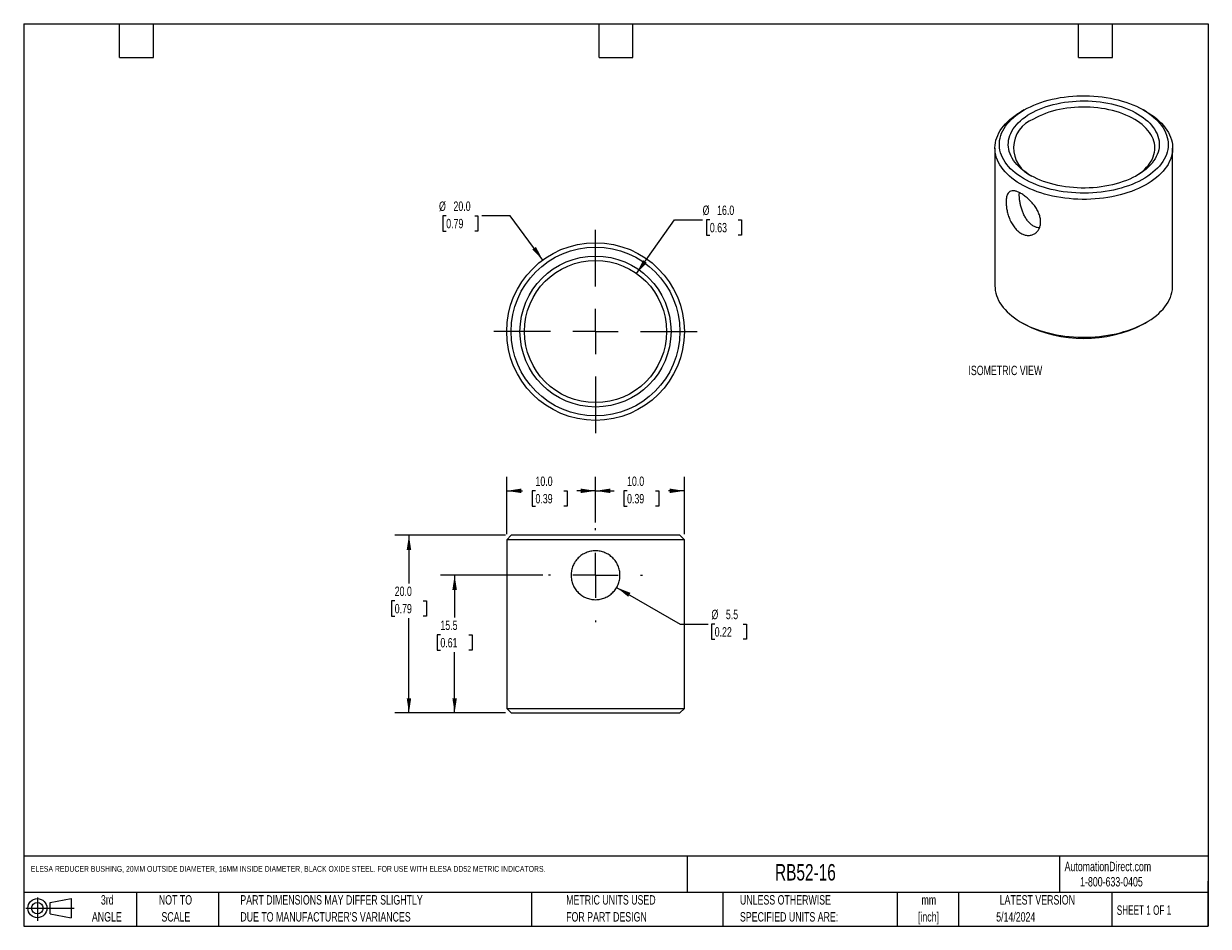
# Model space of a CAD drawing. Header units: millimetres. Extents: x 6 to 273, y 6 to 210.
import ezdxf

# ---------------------------------------------------------------- set-up
doc = ezdxf.new("R2010")
doc.units = ezdxf.units.MM
doc.linetypes.add('CENTERX2', pattern=[20.32, 12.7, -2.54, 2.54, -2.54])
doc.layers.add('CENTER', color=40, linetype='CENTERX2')
doc.layers.add('DIMENSIONS', color=140, linetype='Continuous', lineweight=25)
doc.layers.add('TEXT', color=140, linetype='Continuous', lineweight=25)
doc.styles.add('SLDTEXTSTYLE0', font='TXT', dxfattribs={"width": 0.7})
doc.styles.add('SLDTEXTSTYLE1', font='TXT', dxfattribs={"width": 0.65})
doc.dimstyles.new('SLDDIMSTYLE0', dxfattribs={"dimtxt": 2.158008, "dimasz": 3.302, "dimexe": 0, "dimexo": 0.0625, "dimgap": 0.539502, "dimtad": 0, "dimtih": 1, "dimtoh": 1, "dimlfac": 0.5, "dimrnd": 1e-09, "dimzin": 12, "dimdsep": 46, "dimtxsty": 'SLDTEXTSTYLE0', "dimsah": 1, "dimcen": 0, "dimadec": 0, "dimazin": 3, "dimtfac": 1, "dimtofl": 0, "dimtmove": 0, "dimatfit": 3, "dimfxl": 0, "dimfrac": 2, "dimtolj": 1, "dimtzin": 12, "dimarcsym": 0})
doc.dimstyles.new('SLDDIMSTYLE1', dxfattribs={"dimtxt": 2.158008, "dimasz": 3.302, "dimexe": 0, "dimexo": 0.0625, "dimgap": 0.539502, "dimtad": 0, "dimtih": 1, "dimtoh": 1, "dimlfac": 0.5, "dimrnd": 1e-09, "dimzin": 4, "dimdsep": 46, "dimtxsty": 'SLDTEXTSTYLE0', "dimsah": 1, "dimcen": 0.09, "dimadec": 0, "dimazin": 1, "dimtfac": 1, "dimtofl": 0, "dimtmove": 0, "dimatfit": 3, "dimfxl": 0, "dimfrac": 2, "dimtolj": 1, "dimtzin": 12, "dimarcsym": 0})
doc.dimstyles.new('SLDDIMSTYLE2', dxfattribs={"dimtxt": 2.158008, "dimasz": 3.302, "dimexe": 0, "dimexo": 0.0625, "dimgap": 0.539502, "dimtad": 0, "dimtih": 1, "dimtoh": 1, "dimlfac": 0.5, "dimrnd": 1e-09, "dimzin": 12, "dimdsep": 46, "dimtxsty": 'SLDTEXTSTYLE0', "dimsah": 1, "dimcen": 0.09, "dimadec": 0, "dimazin": 3, "dimtfac": 1, "dimtofl": 0, "dimtmove": 0, "dimatfit": 3, "dimfxl": 0, "dimfrac": 2, "dimtolj": 1, "dimtzin": 12, "dimarcsym": 0})
doc.dimstyles.new('SLDDIMSTYLE3', dxfattribs={"dimtxt": 2.158008, "dimasz": 3.302, "dimexe": 0, "dimexo": 0.0625, "dimgap": 0.539502, "dimtad": 0, "dimtih": 1, "dimtoh": 1, "dimlfac": 0.5, "dimrnd": 1e-09, "dimzin": 4, "dimdsep": 46, "dimtxsty": 'SLDTEXTSTYLE0', "dimsah": 1, "dimcen": 0, "dimadec": 0, "dimazin": 1, "dimtfac": 1, "dimtofl": 0, "dimtmove": 0, "dimatfit": 3, "dimfxl": 0, "dimfrac": 2, "dimtolj": 1, "dimtzin": 12, "dimarcsym": 0})

# ---------------------------------------------------------------- blocks, each defined once
blk = doc.blocks.new('Block11')
at = {"color": 7, "linetype": 'Continuous', "lineweight": 18}
for p, q in [((0, 2.88), (10.87, 2.88)), ((2.59, 5.31), (2.59, 0)), ((5.48, 4.17), (10.18, 5.03)), ((5.48, 1.6), (5.48, 4.17)), ((10.18, 5.03), (10.18, 0.73)), ((5.48, 1.6), (10.18, 0.73))]:
    blk.add_line(p, q, dxfattribs=at)
for radius in [2.15, 1.29]:
    blk.add_circle((2.59, 2.88), radius, dxfattribs=at)
blk = doc.blocks.new('Block12')
at = {"color": 7, "linetype": 'Continuous'}
blk.add_blockref('Block11', (0, 0), dxfattribs=at)
blk = doc.blocks.new('_D')
at = {"layer": 'DIMENSIONS'}
for p, q in [((139.85, 82.63), (154.12, 74.4)), ((154.12, 74.4), (160.47, 74.4)), ((161.92, 74.4), (161.19, 74.4)), ((161.19, 74.4), (161.19, 70.97)), ((168.33, 74.4), (169.05, 74.4)), ((169.05, 74.4), (169.05, 70.97)), ((161.19, 70.97), (161.92, 70.97)), ((169.05, 70.97), (168.33, 70.97))]:
    blk.add_line(p, q, dxfattribs=at)
blk.add_solid([(139.85, 82.63), (142.45, 80.54), (142.96, 81.42)], dxfattribs=at)
at = {"layer": 'DIMENSIONS', "char_height": 2.117, "attachment_point": 1, "style": 'SLDTEXTSTYLE0'}
for s, insert in [('%%c', (161.19, 77.61)), ('5.5', (164.44, 77.61)), ('0.22', (161.92, 73.69))]:
    blk.add_mtext(s, dxfattribs=dict(at, insert=insert))
blk = doc.blocks.new('_D_1')
at = {"layer": 'DIMENSIONS'}
for p, q in [((135.09, 97.23), (135.09, 107.56)), ((155.09, 94.65), (155.09, 107.56)), ((135.09, 104.38), (139.27, 104.38)), ((142.19, 104.38), (141.47, 104.38)), ((141.47, 104.38), (141.47, 100.95)), ((148.61, 104.38), (149.33, 104.38)), ((149.33, 104.38), (149.33, 100.95)), ((155.09, 104.38), (151.53, 104.38)), ((141.47, 100.95), (142.19, 100.95)), ((149.33, 100.95), (148.61, 100.95))]:
    blk.add_line(p, q, dxfattribs=at)
for points in [[(135.09, 104.38), (138.39, 103.88), (138.39, 104.89)], [(155.09, 104.38), (151.78, 104.89), (151.78, 103.88)]]:
    blk.add_solid(points, dxfattribs=at)
at = {"layer": 'DIMENSIONS', "char_height": 2.117, "attachment_point": 1, "style": 'SLDTEXTSTYLE0'}
for s, insert in [('10.0', (142.19, 107.6)), ('0.39', (142.19, 103.68))]:
    blk.add_mtext(s, dxfattribs=dict(at, insert=insert))
blk = doc.blocks.new('_D_2')
at = {"layer": 'DIMENSIONS'}
for p, q in [((115.09, 94.65), (115.09, 107.56)), ((135.09, 97.23), (135.09, 107.56)), ((115.09, 104.38), (118.65, 104.38)), ((121.57, 104.38), (120.84, 104.38)), ((120.84, 104.38), (120.84, 100.95)), ((127.98, 104.38), (128.71, 104.38)), ((128.71, 104.38), (128.71, 100.95)), ((135.09, 104.38), (130.91, 104.38)), ((120.84, 100.95), (121.57, 100.95)), ((128.71, 100.95), (127.98, 100.95))]:
    blk.add_line(p, q, dxfattribs=at)
for points in [[(115.09, 104.38), (118.39, 103.88), (118.39, 104.89)], [(135.09, 104.38), (131.78, 104.89), (131.78, 103.88)]]:
    blk.add_solid(points, dxfattribs=at)
at = {"layer": 'DIMENSIONS', "char_height": 2.117, "attachment_point": 1, "style": 'SLDTEXTSTYLE0'}
for s, insert in [('10.0', (121.57, 107.6)), ('0.39', (121.57, 103.68))]:
    blk.add_mtext(s, dxfattribs=dict(at, insert=insert))
blk = doc.blocks.new('_D_3')
at = {"layer": 'DIMENSIONS'}
for p, q in [((123.24, 85.38), (100.2, 85.38)), ((103.37, 85.38), (103.37, 75.87)), ((100.16, 71.96), (99.44, 71.96)), ((99.44, 71.96), (99.44, 68.53)), ((106.58, 71.96), (107.3, 71.96)), ((107.3, 71.96), (107.3, 68.53)), ((99.44, 68.53), (100.16, 68.53)), ((103.37, 54.38), (103.37, 68.05)), ((107.3, 68.53), (106.58, 68.53)), ((114.82, 54.38), (100.2, 54.38))]:
    blk.add_line(p, q, dxfattribs=at)
for points in [[(103.37, 85.38), (102.86, 82.08), (103.88, 82.08)], [(103.37, 54.38), (103.88, 57.69), (102.86, 57.69)]]:
    blk.add_solid(points, dxfattribs=at)
at = {"layer": 'DIMENSIONS', "char_height": 2.117, "attachment_point": 1, "style": 'SLDTEXTSTYLE0'}
for s, insert in [('15.5', (100.16, 75.17)), ('0.61', (100.16, 71.26))]:
    blk.add_mtext(s, dxfattribs=dict(at, insert=insert))
blk = doc.blocks.new('_D_4')
at = {"layer": 'DIMENSIONS'}
for p, q in [((114.82, 94.38), (89.91, 94.38)), ((93.09, 94.38), (93.09, 83.54)), ((89.88, 79.62), (89.15, 79.62)), ((89.15, 79.62), (89.15, 76.19)), ((96.29, 79.62), (97.02, 79.62)), ((97.02, 79.62), (97.02, 76.19)), ((89.15, 76.19), (89.88, 76.19)), ((93.09, 54.38), (93.09, 75.71)), ((97.02, 76.19), (96.29, 76.19)), ((114.82, 54.38), (89.91, 54.38))]:
    blk.add_line(p, q, dxfattribs=at)
for points in [[(93.09, 94.38), (92.58, 91.08), (93.59, 91.08)], [(93.09, 54.38), (93.59, 57.69), (92.58, 57.69)]]:
    blk.add_solid(points, dxfattribs=at)
at = {"layer": 'DIMENSIONS', "char_height": 2.117, "attachment_point": 1, "style": 'SLDTEXTSTYLE0'}
for s, insert in [('20.0', (89.88, 82.83)), ('0.79', (89.88, 78.92))]:
    blk.add_mtext(s, dxfattribs=dict(at, insert=insert))
blk = doc.blocks.new('SW_CENTERMARKSYMBOL_0')
at = {"layer": 'CENTER', "color": 0}
for p, q in [((0, 10.16), (0, 10.58)), ((0, 0), (0, 5.08)), ((-10.16, 0), (-10.58, 0)), ((0, 0), (-5.08, 0)), ((0, 0), (0, -5.08)), ((0, 0), (5.08, 0)), ((10.16, 0), (10.58, 0)), ((0, -10.16), (0, -10.58))]:
    blk.add_line(p, q, dxfattribs=at)
blk = doc.blocks.new('_D_5')
at = {"layer": 'DIMENSIONS'}
for p, q in [((101.48, 166.31), (100.75, 166.31)), ((100.75, 166.31), (100.75, 162.88)), ((107.89, 166.31), (108.62, 166.31)), ((108.62, 166.31), (108.62, 162.88)), ((115.87, 166.31), (109.52, 166.31)), ((123.22, 156.35), (115.87, 166.31)), ((100.75, 162.88), (101.48, 162.88)), ((108.62, 162.88), (107.89, 162.88))]:
    blk.add_line(p, q, dxfattribs=at)
blk.add_solid([(123.22, 156.35), (121.67, 159.31), (120.85, 158.7)], dxfattribs=at)
at = {"layer": 'DIMENSIONS', "char_height": 2.117, "attachment_point": 1, "style": 'SLDTEXTSTYLE0'}
for s, insert in [('%%c', (99.85, 169.52)), ('20.0', (103.11, 169.52)), ('0.79', (101.48, 165.61))]:
    blk.add_mtext(s, dxfattribs=dict(at, insert=insert))
blk = doc.blocks.new('_D_6')
at = {"layer": 'DIMENSIONS'}
for p, q in [((144.32, 153.32), (152.85, 165.4)), ((152.85, 165.4), (159.2, 165.4)), ((160.83, 165.4), (160.11, 165.4)), ((160.11, 165.4), (160.11, 161.97)), ((167.24, 165.4), (167.97, 165.4)), ((167.97, 165.4), (167.97, 161.97)), ((160.11, 161.97), (160.83, 161.97)), ((167.97, 161.97), (167.24, 161.97))]:
    blk.add_line(p, q, dxfattribs=at)
blk.add_solid([(144.32, 153.32), (146.64, 155.72), (145.81, 156.31)], dxfattribs=at)
at = {"layer": 'DIMENSIONS', "char_height": 2.117, "attachment_point": 1, "style": 'SLDTEXTSTYLE0'}
for s, insert in [('%%c', (159.2, 168.61)), ('16.0', (162.46, 168.61)), ('0.63', (160.83, 164.7))]:
    blk.add_mtext(s, dxfattribs=dict(at, insert=insert))
blk = doc.blocks.new('SW_CENTERMARKSYMBOL_1')
at = {"layer": 'CENTER', "color": 0}
for p, q in [((0, 10.16), (0, 25.08)), ((0, 0), (0, 5.08)), ((-10.16, 0), (-25.08, 0)), ((0, 0), (-5.08, 0)), ((0, 0), (0, -5.08)), ((0, 0), (5.08, 0)), ((10.16, 0), (25.08, 0)), ((0, -10.16), (0, -25.08))]:
    blk.add_line(p, q, dxfattribs=at)

msp = doc.modelspace()

# ---------------------------------------------------------------- linework, layer by layer
for p, q in [((231.577, 190.121), (230.869, 189.712)), ((259.158, 189.712), (258.451, 190.121)), ((225.014, 181.55), (225.014, 150.521)), ((265.014, 150.521), (265.014, 181.55)), ((230.869, 142.358), (231.577, 141.95)), ((258.451, 141.95), (259.158, 142.358)), ((116.086, 94.383), (115.086, 93.383)), ((115.086, 93.383), (115.086, 55.383)), ((155.086, 93.383), (115.086, 93.383)), ((154.086, 94.383), (116.086, 94.383)), ((155.086, 93.383), (154.086, 94.383)), ((155.086, 55.383), (155.086, 93.383)), ((115.086, 55.383), (116.086, 54.383)), ((115.086, 55.383), (155.086, 55.383)), ((116.086, 54.383), (154.086, 54.383)), ((154.086, 54.383), (155.086, 55.383))]:
    msp.add_line(p, q)
at = {"flags": 128}
for points in [[(231.579, 190.122), (232.271, 190.502), (232.995, 190.861), (233.75, 191.199), (234.533, 191.515), (235.342, 191.807), (236.176, 192.076), (237.032, 192.32), (237.909, 192.539), (238.803, 192.732), (239.713, 192.899), (240.636, 193.04), (241.571, 193.153), (242.514, 193.239), (243.464, 193.298), (244.417, 193.329), (245.372, 193.333), (246.326, 193.309), (247.277, 193.257), (248.222, 193.177), (249.159, 193.071), (250.085, 192.937), (250.999, 192.776), (251.897, 192.59), (252.778, 192.377), (253.64, 192.139), (254.479, 191.877), (255.295, 191.59), (256.085, 191.28), (256.847, 190.948), (257.579, 190.594), (258.279, 190.219), (258.946, 189.824), (259.577, 189.411), (260.172, 188.979), (260.728, 188.531), (261.245, 188.068), (261.721, 187.59), (262.154, 187.099), (262.545, 186.596), (262.891, 186.082), (263.191, 185.558), (263.446, 185.027), (263.655, 184.489), (263.816, 183.946), (263.929, 183.398), (263.995, 182.849), (264.013, 182.297), (263.983, 181.746), (263.905, 181.197), (263.78, 180.65), (263.607, 180.108), (263.387, 179.572), (263.12, 179.042), (262.808, 178.521), (262.451, 178.01), (262.05, 177.51), (261.606, 177.022), (261.12, 176.547), (260.593, 176.088), (260.027, 175.644), (259.423, 175.217), (258.782, 174.808), (258.107, 174.418), (257.399, 174.048), (256.659, 173.699), (255.89, 173.373), (255.093, 173.069), (254.272, 172.788), (253.426, 172.531), (252.56, 172.3), (251.674, 172.094), (250.771, 171.914), (249.854, 171.76), (248.925, 171.633), (247.986, 171.533), (247.039, 171.46), (246.088, 171.415), (245.133, 171.398), (244.178, 171.408), (243.226, 171.446), (242.278, 171.512), (241.336, 171.605), (240.404, 171.725), (239.484, 171.873), (238.578, 172.046), (237.688, 172.246), (236.816, 172.471), (235.965, 172.722), (235.137, 172.996), (234.334, 173.294), (233.558, 173.616), (232.811, 173.959), (232.095, 174.324), (231.411, 174.708), (230.762, 175.113), (230.148, 175.535), (229.573, 175.975), (229.036, 176.431), (228.539, 176.902), (228.085, 177.387), (227.673, 177.884), (227.304, 178.393), (226.981, 178.911), (226.703, 179.439), (226.471, 179.974), (226.287, 180.514), (226.149, 181.06), (226.059, 181.609), (226.017, 182.16), (226.023, 182.711), (226.077, 183.261), (226.179, 183.809), (226.328, 184.354), (226.525, 184.893), (226.768, 185.426), (227.058, 185.952), (227.392, 186.468), (227.772, 186.974), (228.194, 187.468), (228.66, 187.95), (229.166, 188.417), (229.713, 188.869), (230.298, 189.305), (230.921, 189.723), (231.579, 190.122)], [(232.993, 189.306), (233.644, 189.662), (234.327, 189.999), (235.04, 190.313), (235.78, 190.606), (236.546, 190.876), (237.336, 191.122), (238.147, 191.344), (238.977, 191.541), (239.825, 191.712), (240.686, 191.857), (241.56, 191.975), (242.443, 192.067), (243.334, 192.132), (244.229, 192.17), (245.126, 192.18), (246.023, 192.163), (246.917, 192.118), (247.806, 192.047), (248.687, 191.948), (249.558, 191.823), (250.416, 191.671), (251.259, 191.494), (252.085, 191.291), (252.891, 191.063), (253.675, 190.811), (254.435, 190.535), (255.169, 190.237), (255.874, 189.916), (256.549, 189.575), (257.192, 189.214), (257.801, 188.833), (258.375, 188.434), (258.911, 188.019), (259.408, 187.588), (259.865, 187.142), (260.281, 186.683), (260.655, 186.211), (260.984, 185.73), (261.27, 185.238), (261.509, 184.739), (261.703, 184.233), (261.851, 183.722), (261.951, 183.207), (262.005, 182.69), (262.01, 182.172), (261.969, 181.654), (261.88, 181.139), (261.745, 180.627), (261.562, 180.119), (261.334, 179.618), (261.06, 179.125), (260.741, 178.641), (260.379, 178.167), (259.973, 177.704), (259.526, 177.255), (259.039, 176.82), (258.512, 176.401), (257.948, 175.998), (257.348, 175.612), (256.713, 175.246), (256.046, 174.9), (255.348, 174.574), (254.621, 174.27), (253.868, 173.988), (253.089, 173.73), (252.289, 173.496), (251.468, 173.287), (250.629, 173.103), (249.774, 172.945), (248.906, 172.813), (248.027, 172.708), (247.14, 172.629), (246.247, 172.578), (245.35, 172.554), (244.453, 172.558), (243.557, 172.588), (242.665, 172.646), (241.78, 172.732), (240.904, 172.844), (240.039, 172.982), (239.188, 173.147), (238.353, 173.337), (237.537, 173.553), (236.742, 173.793), (235.969, 174.057), (235.222, 174.344), (234.502, 174.653), (233.812, 174.984), (233.153, 175.336), (232.526, 175.707), (231.935, 176.097), (231.38, 176.504), (230.863, 176.927), (230.386, 177.366), (229.949, 177.819), (229.554, 178.284), (229.203, 178.761), (228.895, 179.247), (228.632, 179.743), (228.415, 180.246), (228.245, 180.754), (228.121, 181.267), (228.044, 181.784), (228.014, 182.301), (228.032, 182.819), (228.097, 183.336), (228.209, 183.85), (228.368, 184.36), (228.574, 184.865), (228.825, 185.362), (229.122, 185.851), (229.462, 186.33), (229.846, 186.799), (230.273, 187.254), (230.74, 187.697), (231.247, 188.124), (231.793, 188.536), (232.375, 188.93), (232.993, 189.306)], [(259.158, 189.712), (259.663, 189.41), (260.309, 188.989), (260.918, 188.55), (261.489, 188.095), (262.022, 187.624), (262.514, 187.139), (262.965, 186.641), (263.373, 186.13), (263.737, 185.608), (264.057, 185.077), (264.332, 184.538), (264.561, 183.991), (264.744, 183.439), (264.88, 182.882), (264.969, 182.322), (265.01, 181.761), (265.005, 181.198), (264.951, 180.637), (264.851, 180.078), (264.703, 179.522), (264.508, 178.971), (264.268, 178.426), (263.982, 177.888), (263.65, 177.36), (263.275, 176.841), (262.856, 176.333), (262.395, 175.838), (261.893, 175.356), (261.35, 174.889), (260.769, 174.438), (260.151, 174.003), (259.496, 173.587), (258.807, 173.189), (258.086, 172.811), (257.333, 172.454), (256.552, 172.119), (255.743, 171.806), (254.908, 171.516), (254.05, 171.25), (253.171, 171.008), (252.272, 170.791), (251.356, 170.6), (250.425, 170.435), (249.481, 170.296), (248.527, 170.183), (247.564, 170.098), (246.595, 170.04), (245.623, 170.009), (244.649, 170.006), (243.675, 170.03), (242.705, 170.081), (241.741, 170.16), (240.784, 170.265), (239.837, 170.397), (238.903, 170.556), (237.983, 170.741), (237.08, 170.951), (236.195, 171.187), (235.332, 171.447), (234.491, 171.731), (233.676, 172.039), (232.887, 172.368), (232.127, 172.72), (231.398, 173.093), (230.7, 173.486), (230.037, 173.898), (229.41, 174.328), (228.819, 174.775), (228.267, 175.238), (227.754, 175.716), (227.283, 176.208), (226.853, 176.713), (226.467, 177.229), (226.125, 177.755), (225.827, 178.291), (225.575, 178.834), (225.369, 179.383), (225.21, 179.938), (225.097, 180.497), (225.032, 181.058), (225.014, 181.62), (225.044, 182.182), (225.121, 182.743), (225.245, 183.3), (225.416, 183.854), (225.634, 184.402), (225.897, 184.943), (226.206, 185.477), (226.56, 186.001), (226.957, 186.514), (227.397, 187.016), (227.879, 187.504), (228.401, 187.979), (228.963, 188.438), (229.563, 188.881), (230.2, 189.307), (230.872, 189.714), (230.872, 189.714)], [(256.672, 175.224), (257.216, 175.575), (257.763, 175.969), (258.272, 176.379), (258.741, 176.805), (259.169, 177.244), (259.555, 177.697), (259.898, 178.161), (260.197, 178.636), (260.45, 179.119), (260.657, 179.609), (260.817, 180.105), (260.93, 180.605), (260.996, 181.108), (261.013, 181.613), (260.984, 182.117), (260.906, 182.62), (260.781, 183.119), (260.609, 183.614), (260.391, 184.102), (260.126, 184.583), (259.817, 185.055), (259.463, 185.517), (259.066, 185.966), (258.627, 186.403), (258.148, 186.825), (257.629, 187.231), (257.073, 187.62), (256.481, 187.991), (255.855, 188.343), (255.196, 188.675), (254.507, 188.985), (253.789, 189.273), (253.045, 189.538), (252.278, 189.78), (251.488, 189.996), (250.68, 190.188), (249.854, 190.354), (249.014, 190.493), (248.162, 190.606), (247.301, 190.691), (246.432, 190.75), (245.56, 190.781), (244.686, 190.784), (243.813, 190.76), (242.943, 190.709), (242.08, 190.63), (241.226, 190.524), (240.382, 190.391), (239.553, 190.232), (238.74, 190.047), (237.945, 189.836), (237.172, 189.601), (236.422, 189.342), (235.698, 189.059), (235.001, 188.754), (234.335, 188.428), (233.7, 188.081)], [(225.014, 150.521), (225.032, 150.029), (225.097, 149.468), (225.21, 148.91), (225.369, 148.355), (225.575, 147.805), (225.827, 147.262), (226.125, 146.727), (226.467, 146.2), (226.853, 145.684), (227.283, 145.18), (227.754, 144.688), (228.267, 144.209), (228.819, 143.746), (229.41, 143.299), (230.037, 142.869), (230.7, 142.457), (231.398, 142.064), (232.127, 141.692), (232.887, 141.34), (233.676, 141.01), (234.491, 140.703), (235.332, 140.418), (236.195, 140.158), (237.08, 139.923), (237.983, 139.712), (238.903, 139.528), (239.837, 139.369), (240.784, 139.237), (241.741, 139.131), (242.705, 139.053), (243.675, 139.001), (244.649, 138.977), (245.623, 138.981), (246.595, 139.012), (247.564, 139.07), (248.527, 139.155), (249.481, 139.267), (250.425, 139.406), (251.356, 139.571), (252.272, 139.763), (253.171, 139.979), (254.05, 140.221), (254.908, 140.487), (255.743, 140.777), (256.552, 141.09), (257.333, 141.426), (258.086, 141.783), (258.807, 142.161), (259.496, 142.558), (260.151, 142.975), (260.769, 143.409), (261.35, 143.86), (261.893, 144.328), (262.395, 144.809), (262.856, 145.305), (263.275, 145.812), (263.65, 146.331), (263.982, 146.86), (264.268, 147.397), (264.508, 147.942), (264.703, 148.493), (264.851, 149.049), (264.951, 149.608), (265.005, 150.17), (265.014, 150.521)]]:
    msp.add_lwpolyline(points, dxfattribs=at)
for radius in [20, 19, 17, 16]:
    msp.add_circle((135.086, 140.25), radius)
for centre, radius, start, end in [((236.146, 181.582), 6.944, 110.626, 246.30234), ((245.014, 167.85), 29.178, 242.5793, 297.4207)]:
    msp.add_arc(centre, radius, start, end)
for points, knots in [([(233.89, 168.6), (234.106, 168.308), (234.303, 168.009), (234.651, 167.398), (234.804, 167.082), (235.05, 166.458), (235.145, 166.146), (235.274, 165.523), (235.306, 165.216), (235.306, 164.629), (235.273, 164.343), (235.145, 163.804), (235.05, 163.554), (234.804, 163.096), (234.651, 162.886), (234.303, 162.524), (234.108, 162.371), (233.679, 162.123), (233.444, 162.028), (232.959, 161.909), (232.705, 161.882), (232.181, 161.899), (231.918, 161.942), (231.392, 162.1), (231.126, 162.215), (230.615, 162.511), (230.369, 162.69), (229.895, 163.11), (229.667, 163.352), (229.04, 164.137), (228.678, 164.761), (228.249, 165.749), (228.122, 166.092), (227.906, 166.782), (227.817, 167.126), (227.672, 167.811), (227.618, 168.153), (227.546, 168.803), (227.528, 169.115), (227.528, 169.709), (227.546, 169.985), (227.617, 170.487), (227.672, 170.716), (227.816, 171.118), (227.905, 171.289), (228.12, 171.574), (228.248, 171.689), (228.534, 171.855), (228.694, 171.907), (229.051, 171.953), (229.248, 171.945), (229.666, 171.871), (229.891, 171.804), (230.368, 171.614), (230.614, 171.493), (231.124, 171.199), (231.39, 171.024), (231.917, 170.635), (232.18, 170.422), (232.7, 169.953), (232.957, 169.699), (233.442, 169.17), (233.673, 168.892), (233.89, 168.6)], [0, 0, 0, 0, 0.03125, 0.03125, 0.0625, 0.0625, 0.09375, 0.09375, 0.125, 0.125, 0.15625, 0.15625, 0.1875, 0.1875, 0.21875, 0.21875, 0.25, 0.25, 0.28125, 0.28125, 0.3125, 0.3125, 0.34375, 0.34375, 0.375, 0.375, 0.40625, 0.40625, 0.4375, 0.4375, 0.5, 0.5, 0.53125, 0.53125, 0.5625, 0.5625, 0.59375, 0.59375, 0.625, 0.625, 0.65625, 0.65625, 0.6875, 0.6875, 0.71875, 0.71875, 0.75, 0.75, 0.78125, 0.78125, 0.8125, 0.8125, 0.84375, 0.84375, 0.875, 0.875, 0.90625, 0.90625, 0.9375, 0.9375, 0.96875, 0.96875, 1, 1, 1, 1]), ([(235.037, 163.563), (234.871, 163.583), (234.486, 163.63), (233.877, 163.874), (233.239, 164.277), (232.635, 164.832), (232.095, 165.518), (231.631, 166.301), (231.254, 167.146), (230.961, 168.009), (230.744, 168.872), (230.594, 169.715), (230.514, 170.52), (230.487, 171.136), (230.513, 171.439), (230.52, 171.525)], [0, 0, 0, 0, 0.0609476, 0.140894, 0.2246584, 0.3084331, 0.3948792, 0.4813493, 0.5649093, 0.6484696, 0.7279458, 0.8074031, 0.887717, 0.968019, 1, 1, 1, 1]), ([(138.972, 89.275), (139.228, 89.019), (139.456, 88.743), (139.855, 88.147), (140.027, 87.825), (140.303, 87.161), (140.408, 86.818), (140.55, 86.106), (140.586, 85.743), (140.586, 85.023), (140.55, 84.66), (140.408, 83.949), (140.303, 83.605), (140.028, 82.943), (139.855, 82.621), (139.457, 82.026), (139.23, 81.75), (138.723, 81.243), (138.443, 81.012), (137.849, 80.614), (137.532, 80.444), (136.861, 80.165), (136.517, 80.061), (135.811, 79.92), (135.445, 79.883), (134.722, 79.884), (134.365, 79.919), (133.656, 80.06), (133.305, 80.167), (132.313, 80.58), (131.702, 80.989), (130.946, 81.745), (130.715, 82.025), (130.315, 82.623), (130.146, 82.938), (129.87, 83.602), (129.763, 83.953), (129.622, 84.659), (129.586, 85.018), (129.586, 85.746), (129.622, 86.107), (129.762, 86.812), (129.868, 87.16), (130.145, 87.827), (130.314, 88.142), (130.712, 88.737), (130.943, 89.018), (131.448, 89.524), (131.724, 89.751), (132.321, 90.152), (132.642, 90.324), (133.304, 90.599), (133.651, 90.705), (134.363, 90.848), (134.722, 90.883), (135.443, 90.884), (135.809, 90.848), (136.516, 90.706), (136.859, 90.602), (137.525, 90.326), (137.846, 90.154), (138.44, 89.757), (138.717, 89.53), (138.972, 89.275)], [0, 0, 0, 0, 0.03125, 0.03125, 0.0625, 0.0625, 0.09375, 0.09375, 0.125, 0.125, 0.15625, 0.15625, 0.1875, 0.1875, 0.21875, 0.21875, 0.25, 0.25, 0.28125, 0.28125, 0.3125, 0.3125, 0.34375, 0.34375, 0.375, 0.375, 0.40625, 0.40625, 0.4375, 0.4375, 0.5, 0.5, 0.53125, 0.53125, 0.5625, 0.5625, 0.59375, 0.59375, 0.625, 0.625, 0.65625, 0.65625, 0.6875, 0.6875, 0.71875, 0.71875, 0.75, 0.75, 0.78125, 0.78125, 0.8125, 0.8125, 0.84375, 0.84375, 0.875, 0.875, 0.90625, 0.90625, 0.9375, 0.9375, 0.96875, 0.96875, 1, 1, 1, 1])]:
    msp.add_open_spline(points, degree=3, knots=knots)
at = {"layer": 'TEXT'}
for p, q in [((6.35, 209.55), (273.05, 209.55)), ((6.35, 209.55), (6.35, 6.35)), ((27.94, 201.93), (27.94, 209.55)), ((35.56, 201.93), (35.56, 209.55)), ((135.89, 201.93), (135.89, 209.55)), ((143.51, 201.93), (143.51, 209.55)), ((243.84, 201.93), (243.84, 209.55)), ((251.46, 201.93), (251.46, 209.55)), ((273.05, 209.55), (273.05, 6.35)), ((27.94, 201.93), (35.56, 201.93)), ((135.89, 201.93), (143.51, 201.93)), ((243.84, 201.93), (251.46, 201.93)), ((273.05, 22.126), (6.35, 22.126)), ((155.759, 22.126), (155.759, 13.97)), ((239.575, 22.126), (239.575, 13.97)), ((273.05, 6.35), (273.05, 16.51)), ((273.05, 13.97), (6.35, 13.97)), ((31.75, 13.97), (31.75, 6.35)), ((50.212, 13.97), (50.212, 6.35)), ((120.646, 13.97), (120.646, 6.35)), ((163.78, 13.97), (163.78, 6.35)), ((203.024, 13.97), (203.024, 6.35)), ((216.812, 13.97), (216.812, 6.35)), ((251.349, 13.97), (251.349, 6.35)), ((6.35, 6.35), (273.05, 6.35))]:
    msp.add_line(p, q, dxfattribs=at)

# ---------------------------------------------------------------- block references
at = {"layer": 'CENTER'}
for name, p in [('SW_CENTERMARKSYMBOL_1', (135.086, 140.25)), ('SW_CENTERMARKSYMBOL_0', (135.086, 85.383))]:
    msp.add_blockref(name, p, dxfattribs=at)
at = {"layer": 'TEXT'}
msp.add_blockref('Block12', (6.838, 7.554), dxfattribs=at)

# ---------------------------------------------------------------- texts
at = {"color": 179, "linetype": 'Continuous', "lineweight": 18, "char_height": 2.11667, "attachment_point": 1, "style": 'SLDTEXTSTYLE0'}
for s, insert in [('AutomationDirect.com', (240.695, 20.877)), ('1-800-633-0405', (244.192, 17.437))]:
    msp.add_mtext(s, dxfattribs=dict(at, insert=insert))
at = {"layer": 'DIMENSIONS', "insert": (219.047, 132.556), "char_height": 2.11667, "attachment_point": 1, "style": 'SLDTEXTSTYLE0'}
msp.add_mtext('ISOMETRIC VIEW', dxfattribs=at)
at = {"layer": 'TEXT'}
for s, insert, char_height, attachment_point, style in [('ELESA REDUCER BUSHING, 20MM OUTSIDE DIAMETER, 16MM INSIDE DIAMETER, BLACK OXIDE STEEL. FOR USE WITH ELESA DD52 METRIC INDICATORS.', (7.966, 19.945), 1.322917, 1, 'SLDTEXTSTYLE0'), ('RB52-16', (175.502, 20.364), 3.7042, 1, 'SLDTEXTSTYLE0'), ('3rd', (25.162, 13.364), 2.1167, 2, 'SLDTEXTSTYLE0'), ('NOT TO', (40.516, 13.364), 2.1167, 2, 'SLDTEXTSTYLE0'), ('PART DIMENSIONS MAY DIFFER SLIGHTLY', (55.119, 13.364), 2.11667, 1, 'SLDTEXTSTYLE0'), ('METRIC UNITS USED', (128.478, 13.364), 2.11667, 1, 'SLDTEXTSTYLE0'), ('UNLESS OTHERWISE', (167.608, 13.364), 2.11667, 1, 'SLDTEXTSTYLE0'), ('LATEST VERSION', (234.552, 13.364), 2.11667, 2, 'SLDTEXTSTYLE0'), ('mm', (210.13, 13.361), 2.1167, 2, 'SLDTEXTSTYLE0'), ('SHEET 1 OF 1', (252.441, 11.051), 2.11667, 1, 'SLDTEXTSTYLE1'), ('ANGLE', (25.065, 9.542), 2.1167, 2, 'SLDTEXTSTYLE0'), ('SCALE', (40.612, 9.542), 2.1167, 2, 'SLDTEXTSTYLE0'), ("DUE TO MANUFACTURER'S VARIANCES", (55.119, 9.542), 2.11667, 1, 'SLDTEXTSTYLE0'), ('FOR PART DESIGN', (128.478, 9.542), 2.11667, 1, 'SLDTEXTSTYLE0'), ('SPECIFIED UNITS ARE:', (167.608, 9.542), 2.11667, 1, 'SLDTEXTSTYLE0'), ('[inch]', (210.047, 9.539), 2.1167, 2, 'SLDTEXTSTYLE0'), ('5/14/2024', (229.701, 9.528), 2.1167, 2, 'SLDTEXTSTYLE0')]:
    msp.add_mtext(s, dxfattribs=dict(at, insert=insert, char_height=char_height, attachment_point=attachment_point, style=style))

# ---------------------------------------------------------------- dimensions: what is measured, and where the dimension line sits
at = {"layer": 'DIMENSIONS'}
for p1, p2, dimstyle, picture, middle in [((146.955, 124.153), (123.216, 156.347), 'SLDDIMSTYLE3', '_D_5', (104.686, 166.307)), ((125.855, 127.181), (144.317, 153.318), 'SLDDIMSTYLE3', '_D_6', (164.038, 165.402)), ((130.323, 88.133), (139.849, 82.633), 'SLDDIMSTYLE0', '_D', (165.123, 74.396))]:
    dim = msp.add_diameter_dim_2p(p1=p1, p2=p2, dimstyle=dimstyle, dxfattribs=at)
    dim.commit()
    dim.dimension.update_dxf_attribs({"geometry": picture, "text_midpoint": middle, "dimtype": 163})
for p1, picture, middle in [((115.086, 93.383), '_D_2', (124.776, 104.383)), ((155.086, 93.383), '_D_1', (145.4, 104.383))]:
    dim = msp.add_linear_dim(base=(135.086, 104.383), p1=p1, p2=(135.086, 95.963), dimstyle='SLDDIMSTYLE1', dxfattribs=at)
    dim.commit()
    dim.dimension.update_dxf_attribs({"geometry": picture, "text_midpoint": middle, "dimtype": 160})
for base, p1, p2, dimstyle, picture, middle in [((93.086, 94.383), (116.086, 54.383), (116.086, 94.383), 'SLDDIMSTYLE1', '_D_4', (93.086, 79.622)), ((103.371, 54.383), (124.506, 85.383), (116.086, 54.383), 'SLDDIMSTYLE2', '_D_3', (103.371, 71.961))]:
    dim = msp.add_linear_dim(base=base, p1=p1, p2=p2, angle=90, dimstyle=dimstyle, dxfattribs=at)
    dim.commit()
    dim.dimension.update_dxf_attribs({"geometry": picture, "text_midpoint": middle, "dimtype": 160})

doc.saveas('drawing.dxf')
